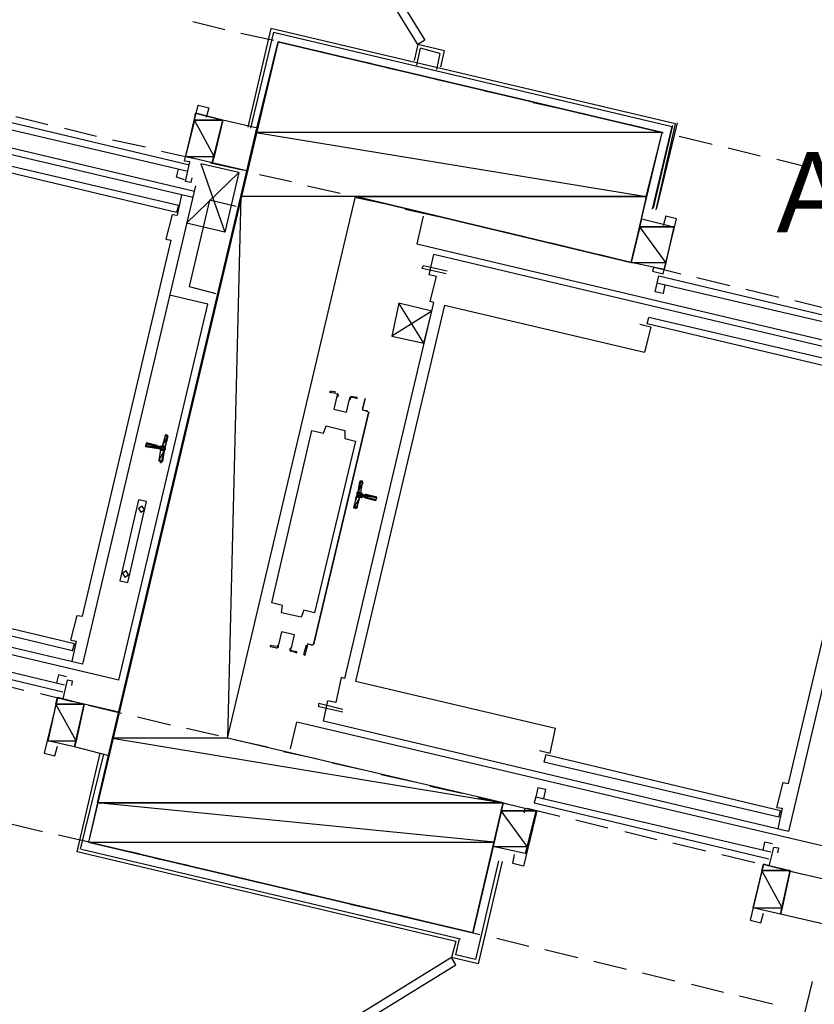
# Model space of a CAD drawing. Header units: feet. Extents: x -79 to 198, y -22 to 181.
# Tile 170 of 256: x 68 to 80, y 109 to 123. Entities that reach past the tile are written whole.
import ezdxf
from ezdxf.enums import TextEntityAlignment as Align

# ---------------------------------------------------------------- set-up
doc = ezdxf.new("R2010")
doc.units = ezdxf.units.FT
for name, color, linetype in [('A-LINEA', 7, 'CONTINUOUS'), ('A-LINEA-FINA', 9, 'CONTINUOUS'), ('A-MURO-CONCRETO', 8, 'CONTINUOUS'), ('A-NOMBRE-ESPACIO', 2, 'CONTINUOUS')]:
    doc.layers.add(name, color=color, linetype=linetype)

msp = doc.modelspace()

# ---------------------------------------------------------------- linework, layer by layer
at = {"layer": 'A-LINEA'}
for p, q in [((71.0533, 123.3378), (71.5333, 123.2178)), ((71.7733, 123.1644), (72.2667, 123.0578)), ((72.2267, 123.2311), (71.88, 121.7511)), ((72.2667, 123.1778), (71.92, 121.7378)), ((78.2933, 121.8044), (72.2267, 123.2311)), ((72.2667, 123.1778), (78.24, 121.7644)), ((72.5067, 122.9911), (73, 122.8844)), ((74.4267, 122.9911), (74.3733, 122.7511)), ((74.4133, 122.6844), (74.4667, 122.9378)), ((74.8267, 122.8978), (74.4267, 122.9911)), ((74.76, 122.8578), (74.4667, 122.9378)), ((74.7733, 122.6578), (74.8267, 122.8978)), ((73.24, 122.8178), (73.72, 122.7111)), ((74.76, 122.8578), (74.7067, 122.6178)), ((73.9733, 122.6444), (74.4533, 122.5378)), ((63.8267, 122.5111), (71.08, 120.7911)), ((74.6933, 122.4711), (75.1867, 122.3644)), ((71.0533, 120.6978), (64.08, 122.3378)), ((75.4267, 122.2978), (75.92, 122.1911)), ((76.16, 122.1244), (76.64, 122.0178)), ((67.4533, 122.0311), (70.9867, 121.1911)), ((67.4267, 121.9244), (70.96, 121.0978)), ((68.4, 121.9111), (68.88, 121.7911)), ((71.0933, 121.9644), (70.9467, 121.3111)), ((71.5067, 121.8578), (71.0933, 121.9644)), ((71.3467, 121.2178), (71.5067, 121.8578)), ((72.0267, 121.7378), (71.5067, 121.8578)), ((76.8933, 121.9644), (77.3733, 121.8444)), ((69.1333, 121.7378), (69.6133, 121.6178)), ((77.6133, 121.7911), (78.1067, 121.6711)), ((77.9467, 120.5244), (78.24, 121.7644)), ((77.9467, 120.5244), (78.24, 121.7644)), ((77.96, 120.5378), (78.2533, 121.7778)), ((77.96, 120.5511), (78.2533, 121.7778)), ((77.96, 120.5511), (78.2533, 121.7778)), ((78, 120.5111), (78.2933, 121.8044)), ((78, 120.5111), (78.2933, 121.8044)), ((78.0133, 120.5378), (78.32, 121.8178)), ((78.0133, 120.5378), (78.32, 121.8178)), ((78.0133, 120.5378), (78.32, 121.8178)), ((69.8533, 121.5644), (70.3467, 121.4578)), ((78.3467, 121.6178), (78.84, 121.4978)), ((70.84, 120.5778), (67.3067, 121.4044)), ((70.5867, 121.3911), (71.08, 121.2844)), ((79.08, 121.4444), (79.56, 121.3244)), ((70.8133, 120.4711), (67.28, 121.3111)), ((71.3467, 121.2178), (70.9467, 121.3111)), ((79.8133, 121.2711), (80.2933, 121.1511)), ((71.32, 121.2178), (71.8, 121.1111)), ((71.8667, 121.0978), (71.3467, 121.2178)), ((71.7467, 121.0711), (71.5333, 120.1778)), ((72.0533, 121.0444), (72.5333, 120.9378)), ((71.0933, 120.8711), (69.4, 113.6978)), ((72.7733, 120.8711), (73.2667, 120.7644)), ((70.8267, 120.4311), (70.8933, 120.7378)), ((73.5067, 120.6978), (74, 120.5911)), ((70.84, 120.5778), (70.8133, 120.4711)), ((74.24, 120.5244), (74.72, 120.4178)), ((70.7467, 120.4444), (70.6533, 120.0711)), ((70.7467, 120.4444), (70.8267, 120.4311)), ((74.5067, 120.4178), (74.4133, 120.0044)), ((74.9733, 120.3644), (75.4533, 120.2444)), ((71.5333, 120.1778), (70.96, 120.3111)), ((78.2667, 120.2578), (78.12, 119.6178)), ((69.4, 114.4178), (70.7333, 120.0578)), ((70.6533, 120.0711), (70.7333, 120.0578)), ((75.6933, 120.1911), (76.1867, 120.0711)), ((74.4133, 120.0044), (81.6667, 118.2844)), ((76.4267, 120.0178), (76.92, 119.8978)), ((81.64, 118.1911), (74.6667, 119.8444)), ((77.16, 119.8444), (77.64, 119.7244)), ((74.4933, 119.6311), (74.5067, 119.6711)), ((74.8533, 119.5511), (74.4933, 119.6311)), ((74.8667, 119.5911), (74.5067, 119.6711)), ((77.8933, 119.6711), (78.3733, 119.5511)), ((74.6133, 119.1378), (74.7067, 119.5111)), ((78.04, 119.5244), (81.5733, 118.6844)), ((78.6133, 119.4978), (79.1067, 119.3778)), ((78.0133, 119.4178), (81.5467, 118.5911)), ((78.1333, 119.3911), (78.1067, 119.2578)), ((79.3467, 119.3244), (79.84, 119.2044)), ((71.28, 119.0978), (70.7067, 119.2311)), ((69.9467, 113.4578), (71.28, 119.0978)), ((73.3333, 113.4844), (74.6667, 119.1244)), ((74.8267, 119.0844), (73.4933, 113.4444)), ((74.6667, 119.1244), (74.6133, 119.1378)), ((74.8267, 119.0844), (77.8267, 118.3778)), ((80.08, 119.1511), (80.56, 119.0311)), ((74.64, 118.9911), (74.04, 118.6178)), ((77.8667, 118.8044), (77.8933, 118.8978)), ((81.4267, 118.0711), (77.8933, 118.8978)), ((77.92, 118.7511), (77.76, 118.7911)), ((77.92, 118.7511), (77.8267, 118.3778)), ((81.4, 117.9644), (77.8667, 118.8044)), ((81.68, 118.3778), (79.9867, 111.1911)), ((79.9867, 111.9111), (81.32, 117.5511)), ((72.8667, 113.9911), (73.6933, 117.4844)), ((73.6933, 117.4844), (72.8667, 113.9911)), ((73.68, 117.4844), (73.6, 117.5111)), ((73.6, 117.5111), (73.68, 117.4978)), ((73.68, 117.4844), (73.68, 117.4844)), ((70.64, 117.1244), (70.6, 116.9778)), ((70.6779, 117.1239), (70.6542, 117.1104)), ((70.52, 116.9778), (70.52, 116.9778)), ((70.5333, 116.9778), (70.5333, 116.9778)), ((70.5733, 116.9644), (70.5333, 116.9644)), ((70.5733, 116.9111), (70.5467, 116.7511)), ((70.5603, 116.7477), (70.5754, 116.725)), ((73.5733, 116.2711), (73.6, 116.4178)), ((73.6131, 116.4079), (73.5979, 116.4306)), ((73.5867, 116.2178), (73.6267, 116.2044)), ((73.64, 116.2311), (73.6, 116.2444)), ((73.52, 116.0578), (73.56, 116.2044)), ((73.6267, 116.1911), (73.6267, 116.1911)), ((73.64, 116.1911), (73.64, 116.1911)), ((73.4954, 116.0316), (73.5191, 116.0452)), ((69.9467, 113.4578), (62.0267, 115.3378)), ((69.4, 113.6978), (62.4267, 115.3511)), ((69.2533, 113.8978), (65.7333, 114.7378)), ((69.28, 114.0044), (65.76, 114.8444)), ((65.6133, 114.2178), (69.1333, 113.3911)), ((65.5867, 114.1244), (69.1067, 113.2844)), ((69.2267, 114.0578), (69.3067, 114.0444)), ((69.3067, 114.0444), (69.24, 113.7378)), ((69.2533, 113.8978), (69.28, 114.0044)), ((72.8533, 113.9778), (72.7733, 114.0044)), ((72.7733, 114.0044), (72.8533, 113.9911)), ((72.8533, 113.9911), (72.8533, 113.9911)), ((68.04, 113.4311), (68.52, 113.3111)), ((73.4933, 113.4444), (76.4933, 112.7378)), ((68.7733, 113.2578), (69.2533, 113.1378)), ((69.0267, 113.2044), (68.88, 112.5511)), ((69.4267, 113.0978), (69.0267, 113.1911)), ((73.0133, 112.8444), (73.08, 113.1511)), ((69.28, 112.4578), (69.4267, 113.0978)), ((69.9467, 112.9778), (69.4267, 113.0978)), ((69.4933, 113.0844), (69.9867, 112.9644)), ((73.3067, 113.0178), (72.9467, 113.1111)), ((70.2267, 112.9111), (70.72, 112.7911)), ((72.52, 112.4311), (72.6133, 112.8311)), ((80.5333, 110.9644), (72.6133, 112.8311)), ((79.9867, 111.1911), (73.0133, 112.8444)), ((70.96, 112.7378), (71.44, 112.6311)), ((69.28, 112.4578), (68.88, 112.5511)), ((71.6933, 112.5644), (72.1733, 112.4578)), ((69.8, 112.3244), (69.28, 112.4578)), ((72.4133, 112.3911), (72.9067, 112.2844)), ((69.32, 110.8844), (69.6667, 112.3644)), ((69.3733, 110.9244), (69.72, 112.3511)), ((76.3467, 112.3378), (76.32, 112.2311)), ((79.84, 111.4044), (76.32, 112.2311)), ((79.8667, 111.4978), (76.3467, 112.3378)), ((73.1467, 112.2178), (73.64, 112.1111)), ((73.88, 112.0444), (74.36, 111.9378)), ((74.6133, 111.8711), (75.0933, 111.7644)), ((76.32, 111.6844), (76.3467, 111.8178)), ((75.3333, 111.6978), (75.8267, 111.5911)), ((76.2, 111.7111), (79.72, 110.8844)), ((76.2, 111.4978), (76.04, 110.8578)), ((76.0667, 111.5378), (76.56, 111.4178)), ((76.1733, 111.6178), (79.6933, 110.7778)), ((79.8133, 111.5511), (79.8933, 111.5378)), ((79.8933, 111.5378), (79.8267, 111.2311)), ((79.84, 111.4044), (79.8667, 111.4978)), ((76.8, 111.3644), (77.28, 111.2444)), ((68.3067, 111.3111), (68.8, 111.1911)), ((69.04, 111.1378), (69.52, 111.0311)), ((77.5333, 111.1911), (78.0133, 111.0711)), ((69.3867, 110.9244), (75.0667, 109.5778)), ((69.7733, 110.9644), (70.2533, 110.8578)), ((78.2533, 111.0178), (78.7467, 110.8978)), ((75, 109.5378), (69.32, 110.8844)), ((70.4933, 110.7911), (70.9867, 110.6844)), ((75.64, 110.7511), (75.2933, 109.2711)), ((78.9867, 110.8444), (79.48, 110.7244)), ((71.2267, 110.6178), (71.72, 110.5111)), ((75.6933, 110.7378), (75.3333, 109.2044)), ((79.6133, 110.6978), (79.4533, 110.0444)), ((80.0133, 110.5911), (79.6133, 110.6978)), ((79.72, 110.6711), (80.2, 110.5511)), ((79.8667, 109.9511), (80.0133, 110.6044)), ((81.3733, 110.2711), (80.0133, 110.5911)), ((71.96, 110.4444), (72.44, 110.3378)), ((72.6933, 110.2711), (73.1733, 110.1644)), ((73.4133, 110.0978), (73.9067, 109.9911)), ((79.8667, 109.9511), (79.4533, 110.0444)), ((74.1467, 109.9378), (74.64, 109.8178)), ((81.2267, 109.6311), (79.8667, 109.9511)), ((74.88, 109.7644), (75.36, 109.6444)), ((75.6133, 109.5911), (76.0933, 109.4711)), ((75, 109.5378), (74.9333, 109.2978)), ((75.3333, 109.2044), (74.9333, 109.2978)), ((76.3333, 109.4178), (76.8267, 109.2978)), ((77.0667, 109.2444), (77.56, 109.1244)), ((77.8, 109.0711), (78.28, 108.9511)), ((78.5333, 108.8978), (79.0133, 108.7778)), ((80.0533, 107.7244), (80.3467, 108.9378)), ((79.2533, 108.7244), (79.7467, 108.6044))]:
    msp.add_line(p, q, dxfattribs=at)
for points in [[(74.4267, 122.9911), (72.8533, 125.5511), (72.96, 125.6178), (74.5333, 123.0578), (74.4267, 122.9911)], [(77.6267, 119.7244), (78.0933, 121.6711), (72.3333, 123.0311), (69.4933, 111.0311), (75.2533, 109.6711), (75.7067, 111.6178), (71.5733, 112.5911), (73.4933, 120.7111), (77.6267, 119.7244)], [(71.04, 120.9911), (71.0267, 120.9244), (70.9467, 120.9378), (71.0133, 121.2311), (70.9333, 121.2444), (71.1333, 122.0844), (71.2933, 122.0444), (71.2533, 121.8978)], [(70.9333, 120.9644), (70.8133, 121.0044), (70.84, 121.1244)], [(70.96, 120.3111), (71.7467, 121.0711), (71.1733, 121.2044), (71.5333, 120.1778)], [(71.7067, 120.5644), (71.3067, 120.6578), (71, 119.3644), (71.4, 119.2578)], [(78.12, 119.6178), (77.6267, 119.7244), (77.7867, 120.3778), (78.2667, 120.2578)], [(77.96, 119.6444), (77.9467, 119.5911), (78.1067, 119.5511), (78.3067, 120.3778), (78.1467, 120.4178), (78.1067, 120.2711)], [(74.7067, 119.5111), (74.6, 119.5378), (74.6667, 119.8444)], [(78.1067, 119.2578), (77.9867, 119.2844), (78.04, 119.5244)], [(74.52, 118.5111), (74.1467, 119.1111), (74.04, 118.6178), (74.52, 118.5111), (74.64, 118.9911), (74.1467, 119.1111)], [(73.2, 117.7778), (73.12, 117.7911), (73.1067, 117.7778), (73.2, 117.7644)], [(73.2131, 117.7169), (73.1676, 117.5242), (73.3602, 117.4786), (73.4058, 117.6713)], [(73.2131, 117.7169), (73.1676, 117.5242), (73.3602, 117.4786), (73.4058, 117.6713)], [(73.2173, 117.7142), (73.2264, 117.7343), (73.2115, 117.7505)], [(73.2243, 117.7028), (73.2396, 117.7364), (73.2147, 117.7635)], [(73.4407, 117.7103), (73.4063, 117.6972), (73.4049, 117.6604)], [(73.4377, 117.6973), (73.4171, 117.6895), (73.4162, 117.6674)], [(73.4267, 117.7111), (73.52, 117.6844), (73.52, 117.6978), (73.4267, 117.7111)], [(73.6, 117.5244), (73.64, 117.6844), (73.6, 117.5244), (73.6, 117.5244)], [(72.24, 114.6178), (72.84, 117.2044), (73.0133, 117.1644), (73.0533, 117.2711), (73.3333, 117.2044), (73.3333, 117.0844), (73.4933, 117.0444), (72.88, 114.4711), (72.72, 114.5111), (72.68, 114.4044), (72.3867, 114.4711), (72.4, 114.5778), (72.24, 114.6178)], [(70.5733, 116.7244), (70.5867, 116.7244), (70.68, 117.1244), (70.6667, 117.1378)], [(70.52, 116.9778), (70.36, 117.0178), (70.3467, 116.9644), (70.5067, 116.9378)], [(70.5754, 116.9516), (70.5905, 116.9541), (70.5995, 116.9665)], [(70.56, 116.9244), (70.52, 116.9378), (70.52, 116.9378)], [(70.5861, 116.8998), (70.5837, 116.915), (70.5713, 116.9239)], [(73.5867, 116.4444), (73.5733, 116.4444), (73.4667, 116.0444), (73.4933, 116.0444)], [(73.5872, 116.2691), (73.5896, 116.2539), (73.6021, 116.245)], [(73.64, 116.1911), (73.8, 116.1511), (73.8133, 116.2044), (73.6533, 116.2444), (73.64, 116.2444), (73.64, 116.2444)], [(69.96, 114.9511), (70.08, 114.9244), (70.36, 116.1378), (70.24, 116.1644), (69.96, 114.9511)], [(70.2759, 115.979), (70.3321, 116.0137), (70.2974, 116.0699), (70.2413, 116.0352), (70.2759, 115.979)], [(73.5979, 116.2039), (73.5828, 116.2015), (73.5739, 116.189)], [(70.0359, 115.0057), (70.0921, 115.0404), (70.0574, 115.0965), (70.0013, 115.0619), (70.0359, 115.0057)], [(69.2267, 114.0578), (69.32, 114.4311), (69.4, 114.4178)], [(72.5336, 113.9454), (72.5791, 114.138), (72.3865, 114.1836), (72.3408, 113.991)], [(72.5336, 113.9454), (72.5791, 114.138), (72.3865, 114.1836), (72.3408, 113.991)], [(72.3067, 113.9644), (72.2133, 113.9778), (72.2133, 113.9644), (72.2933, 113.9511)], [(72.306, 113.9386), (72.3404, 113.9517), (72.3418, 113.9885)], [(72.3089, 113.9516), (72.3296, 113.9594), (72.3304, 113.9815)], [(72.5223, 113.9461), (72.5071, 113.9125), (72.532, 113.8854)], [(72.5294, 113.9347), (72.5203, 113.9146), (72.5352, 113.8984)], [(72.5333, 113.8978), (72.6133, 113.8711), (72.6133, 113.8844), (72.5333, 113.8978)], [(72.7733, 113.9911), (72.7733, 113.9911), (72.7333, 113.8311), (72.72, 113.8444), (72.76, 113.9911)], [(69.24, 113.3778), (69.2533, 113.4444), (69.1733, 113.4578), (69.1067, 113.1778), (69.0267, 113.1911), (68.8267, 112.3644), (68.9867, 112.3244), (69.0267, 112.4711)], [(69.16, 113.5111), (69.04, 113.5378), (69.0133, 113.4178)], [(73.3333, 113.4844), (73.28, 113.4978), (73.2, 113.1244), (73.08, 113.1511)], [(73.3067, 112.9778), (72.9467, 113.0578), (72.9467, 113.1111)], [(76.2533, 112.4044), (76.4133, 112.3644), (76.4933, 112.7378)], [(76.3467, 111.8178), (76.2267, 111.8444), (76.2, 111.7111), (76.1733, 111.6178)], [(79.8133, 111.5511), (79.9067, 111.9244), (79.9867, 111.9111)], [(76.04, 110.8578), (75.56, 110.9644), (75.7067, 111.6178), (76.2, 111.4978)], [(76.0267, 111.4711), (76.04, 111.5378), (76.2133, 111.4978), (76.0133, 110.6711), (75.8533, 110.7111), (75.88, 110.8444)], [(79.8267, 110.8711), (79.84, 110.9378), (79.76, 110.9511), (79.6933, 110.6711), (79.6133, 110.6978), (79.4133, 109.8578), (79.5733, 109.8178), (79.6133, 109.9644)], [(79.7467, 111.0044), (79.6267, 111.0311), (79.6, 110.9111)], [(75.2933, 109.2711), (75, 109.3378), (75.0533, 109.5778)], [(74.9333, 109.2978), (72.3867, 107.7244), (72.4533, 107.6178), (75, 109.1911), (74.9333, 109.2978)]]:
    msp.add_lwpolyline(points, dxfattribs=at)
at = {"layer": 'A-LINEA-FINA'}
for p, q in [((70.68, 117.1111), (70.64, 117.1244)), ((70.68, 117.1244), (70.64, 117.1244)), ((70.68, 117.1244), (70.6533, 117.1378)), ((70.5067, 116.9378), (70.3467, 116.9778)), ((70.52, 116.9378), (70.3467, 116.9778)), ((70.5067, 116.9378), (70.3467, 116.9644)), ((70.52, 116.9778), (70.36, 117.0178)), ((70.52, 116.9778), (70.36, 117.0178)), ((70.52, 116.9778), (70.36, 117.0044)), ((70.64, 116.9644), (70.6, 116.9778)), ((70.6267, 116.8978), (70.5733, 116.9111)), ((70.6267, 116.8978), (70.5733, 116.9111)), ((70.5867, 116.7244), (70.56, 116.7378)), ((70.5867, 116.7244), (70.56, 116.7378)), ((70.5867, 116.7378), (70.56, 116.7378)), ((70.5867, 116.7244), (70.5733, 116.7244)), ((73.56, 116.4444), (73.6, 116.4444)), ((73.56, 116.4444), (73.6, 116.4311)), ((73.56, 116.4311), (73.6, 116.4311)), ((73.56, 116.4311), (73.6, 116.4178)), ((73.5733, 116.4444), (73.5867, 116.4444)), ((73.5067, 116.2178), (73.56, 116.2044)), ((73.52, 116.2711), (73.5733, 116.2578)), ((73.52, 116.2711), (73.5733, 116.2578)), ((73.52, 116.2578), (73.5867, 116.2444)), ((73.52, 116.2311), (73.5867, 116.2178)), ((73.5333, 116.2844), (73.5733, 116.2711)), ((73.64, 116.2444), (73.8133, 116.2044)), ((73.64, 116.2311), (73.8133, 116.2044)), ((73.64, 116.2311), (73.8133, 116.1911)), ((73.64, 116.2044), (73.8, 116.1644)), ((73.64, 116.1911), (73.8, 116.1644)), ((73.4667, 116.0444), (73.5067, 116.0444)), ((73.4667, 116.0444), (73.4933, 116.0444)), ((73.48, 116.0578), (73.52, 116.0444)), ((73.48, 116.0578), (73.5067, 116.0444))]:
    msp.add_line(p, q, dxfattribs=at)
for points in [[(70.6, 116.9778), (70.68, 117.1111), (70.64, 117.1244), (70.6, 116.9778)], [(70.64, 116.9644), (70.6, 116.9778), (70.68, 117.1111), (70.64, 116.9644)], [(70.64, 117.1244), (70.68, 117.1244), (70.64, 117.1378), (70.64, 117.1244)], [(70.68, 117.1244), (70.64, 117.1378), (70.6533, 117.1378), (70.68, 117.1244), (70.68, 117.1244)], [(70.64, 117.1378), (70.68, 117.1244), (70.68, 117.1244), (70.64, 117.1378)], [(70.64, 117.1244), (70.68, 117.1111), (70.68, 117.1111), (70.64, 117.1244), (70.64, 117.1244)], [(70.68, 117.1244), (70.68, 117.1244), (70.64, 117.1244), (70.68, 117.1244)], [(70.68, 117.1244), (70.64, 117.1244), (70.68, 117.1111), (70.68, 117.1244), (70.68, 117.1244)], [(70.68, 117.1244), (70.68, 117.1244), (70.6533, 117.1378), (70.68, 117.1244)], [(70.6533, 117.1378), (70.68, 117.1244), (70.68, 117.1244), (70.6533, 117.1378)], [(70.68, 117.1244), (70.68, 117.1244), (70.6533, 117.1378), (70.68, 117.1244)], [(70.68, 117.1244), (70.6533, 117.1378), (70.6667, 117.1378), (70.68, 117.1244), (70.68, 117.1244)], [(70.6533, 117.1378), (70.68, 117.1244), (70.68, 117.1244), (70.6533, 117.1378)], [(70.68, 117.1244), (70.68, 117.1244), (70.6667, 117.1378), (70.68, 117.1244)], [(70.68, 117.1244), (70.6667, 117.1378), (70.68, 117.1244), (70.68, 117.1244), (70.68, 117.1244)], [(70.3467, 116.9778), (70.64, 116.9378), (70.36, 117.0044), (70.3467, 116.9778), (70.3467, 116.9778)], [(70.3467, 116.9644), (70.5067, 116.9378), (70.3467, 116.9778), (70.3467, 116.9644), (70.3467, 116.9644)], [(70.3467, 116.9778), (70.5067, 116.9378), (70.5067, 116.9378), (70.3467, 116.9778)], [(70.5067, 116.9378), (70.5067, 116.9378), (70.3467, 116.9778), (70.5067, 116.9378)], [(70.3467, 116.9778), (70.5067, 116.9378), (70.5067, 116.9378), (70.3467, 116.9778), (70.3467, 116.9778)], [(70.3467, 116.9778), (70.5067, 116.9378), (70.5067, 116.9378), (70.3467, 116.9778)], [(70.5067, 116.9378), (70.5067, 116.9378), (70.3467, 116.9778), (70.5067, 116.9378), (70.5067, 116.9378)], [(70.3467, 116.9778), (70.52, 116.9378), (70.52, 116.9378), (70.3467, 116.9778)], [(70.52, 116.9378), (70.52, 116.9378), (70.3467, 116.9778), (70.52, 116.9378)], [(70.52, 116.9378), (70.3467, 116.9778), (70.5067, 116.9378), (70.52, 116.9378), (70.52, 116.9378)], [(70.3467, 116.9778), (70.52, 116.9378), (70.52, 116.9378), (70.3467, 116.9778)], [(70.52, 116.9378), (70.52, 116.9378), (70.3467, 116.9778), (70.52, 116.9378), (70.52, 116.9378)], [(70.3467, 116.9778), (70.52, 116.9378), (70.52, 116.9378), (70.3467, 116.9778)], [(70.52, 116.9378), (70.52, 116.9378), (70.3467, 116.9778), (70.52, 116.9378), (70.52, 116.9378)], [(70.3467, 116.9778), (70.52, 116.9378), (70.52, 116.9378), (70.3467, 116.9778)], [(70.52, 116.9378), (70.52, 116.9378), (70.3467, 116.9778), (70.52, 116.9378), (70.52, 116.9378)], [(70.64, 116.9111), (70.3467, 116.9778), (70.64, 116.9378), (70.64, 116.9111)], [(70.36, 117.0044), (70.52, 116.9778), (70.36, 117.0178), (70.36, 117.0044)], [(70.36, 117.0178), (70.52, 116.9778), (70.52, 116.9778), (70.36, 117.0178), (70.36, 117.0178)], [(70.36, 117.0178), (70.52, 116.9778), (70.52, 116.9778), (70.36, 117.0178)], [(70.52, 116.9778), (70.52, 116.9778), (70.36, 117.0178), (70.52, 116.9778), (70.52, 116.9778)], [(70.36, 117.0178), (70.52, 116.9778), (70.52, 116.9778), (70.36, 117.0178)], [(70.52, 116.9778), (70.52, 116.9778), (70.36, 117.0178), (70.52, 116.9778)], [(70.36, 117.0178), (70.52, 116.9778), (70.52, 116.9778), (70.36, 117.0178), (70.36, 117.0178)], [(70.36, 117.0178), (70.52, 116.9778), (70.52, 116.9778), (70.36, 117.0178)], [(70.52, 116.9778), (70.52, 116.9778), (70.36, 117.0178), (70.52, 116.9778), (70.52, 116.9778)], [(70.36, 117.0178), (70.52, 116.9778), (70.52, 116.9778), (70.36, 117.0178)], [(70.52, 116.9778), (70.52, 116.9778), (70.36, 117.0178), (70.52, 116.9778), (70.52, 116.9778)], [(70.52, 116.9644), (70.52, 116.9644), (70.36, 117.0044), (70.52, 116.9644)], [(70.52, 116.9644), (70.36, 117.0044), (70.5333, 116.9644), (70.52, 116.9644), (70.52, 116.9644)], [(70.52, 116.9778), (70.52, 116.9778), (70.36, 117.0044), (70.52, 116.9778)], [(70.52, 116.9778), (70.36, 117.0044), (70.52, 116.9644), (70.52, 116.9778), (70.52, 116.9778)], [(70.5733, 116.9644), (70.64, 116.9378), (70.64, 116.9378), (70.5733, 116.9644)], [(70.64, 116.9378), (70.64, 116.9378), (70.5733, 116.9644), (70.64, 116.9378), (70.64, 116.9378)], [(70.5733, 116.9644), (70.64, 116.9378), (70.64, 116.9378), (70.5733, 116.9644)], [(70.64, 116.9378), (70.64, 116.9378), (70.5733, 116.9644), (70.64, 116.9378), (70.64, 116.9378)], [(70.64, 116.9378), (70.5733, 116.9644), (70.64, 116.9511), (70.64, 116.9378)], [(70.5733, 116.9644), (70.64, 116.9511), (70.5867, 116.9644), (70.5733, 116.9644), (70.5733, 116.9644)], [(70.5867, 116.9644), (70.64, 116.9644), (70.6, 116.9778), (70.5867, 116.9644)], [(70.5867, 116.9644), (70.64, 116.9511), (70.64, 116.9511), (70.5867, 116.9644)], [(70.64, 116.9511), (70.64, 116.9511), (70.5867, 116.9644), (70.64, 116.9511), (70.64, 116.9511)], [(70.5867, 116.9644), (70.64, 116.9511), (70.64, 116.9511), (70.5867, 116.9644)], [(70.64, 116.9511), (70.64, 116.9511), (70.5867, 116.9644), (70.64, 116.9511), (70.64, 116.9511)], [(70.5867, 116.9644), (70.64, 116.9511), (70.64, 116.9511), (70.5867, 116.9644)], [(70.64, 116.9511), (70.64, 116.9511), (70.5867, 116.9644), (70.64, 116.9511), (70.64, 116.9511)], [(70.5867, 116.9644), (70.64, 116.9511), (70.64, 116.9511), (70.5867, 116.9644)], [(70.64, 116.9511), (70.64, 116.9511), (70.5867, 116.9644), (70.64, 116.9511), (70.64, 116.9511)], [(70.64, 116.9511), (70.5867, 116.9644), (70.64, 116.9644), (70.64, 116.9511)], [(70.6, 116.9778), (70.64, 116.9644), (70.64, 116.9644), (70.6, 116.9778), (70.6, 116.9778)], [(70.5467, 116.7511), (70.6267, 116.8978), (70.5733, 116.9111), (70.5467, 116.7511)], [(70.6, 116.7378), (70.5467, 116.7511), (70.6267, 116.8978), (70.6, 116.7378)], [(70.5733, 116.9244), (70.64, 116.9111), (70.56, 116.9244), (70.5733, 116.9244), (70.5733, 116.9244)], [(70.56, 116.9244), (70.64, 116.9111), (70.64, 116.9111), (70.56, 116.9244)], [(70.64, 116.9111), (70.64, 116.9111), (70.56, 116.9244), (70.64, 116.9111), (70.64, 116.9111)], [(70.5733, 116.9111), (70.6267, 116.9111), (70.5733, 116.9244), (70.5733, 116.9111), (70.5733, 116.9111)], [(70.5733, 116.9244), (70.6267, 116.9111), (70.6267, 116.9111), (70.5733, 116.9244)], [(70.6267, 116.9111), (70.6267, 116.9111), (70.5733, 116.9244), (70.6267, 116.9111), (70.6267, 116.9111)], [(70.5733, 116.9244), (70.6267, 116.9111), (70.6267, 116.9111), (70.5733, 116.9244)], [(70.6267, 116.9111), (70.6267, 116.9111), (70.5733, 116.9244), (70.6267, 116.9111), (70.6267, 116.9111)], [(70.5733, 116.9244), (70.6267, 116.9111), (70.6267, 116.9111), (70.5733, 116.9244)], [(70.6267, 116.9111), (70.6267, 116.9111), (70.5733, 116.9244), (70.6267, 116.9111), (70.6267, 116.9111)], [(70.6267, 116.9111), (70.5733, 116.9244), (70.64, 116.9111), (70.6267, 116.9111)], [(70.5733, 116.9111), (70.6267, 116.8978), (70.6267, 116.8978), (70.5733, 116.9111)], [(70.6267, 116.8978), (70.6267, 116.8978), (70.5733, 116.9111), (70.6267, 116.8978)], [(70.5733, 116.9111), (70.6267, 116.8978), (70.6267, 116.8978), (70.5733, 116.9111)], [(70.6267, 116.8978), (70.6267, 116.8978), (70.5733, 116.9111), (70.6267, 116.8978), (70.6267, 116.8978)], [(70.6267, 116.8978), (70.5733, 116.9111), (70.6267, 116.9111), (70.6267, 116.8978)], [(70.5867, 116.7378), (70.56, 116.7511), (70.5467, 116.7511), (70.5867, 116.7378), (70.5867, 116.7378)], [(70.6, 116.7378), (70.6, 116.7378), (70.5467, 116.7511), (70.6, 116.7378)], [(70.6, 116.7378), (70.5467, 116.7511), (70.5867, 116.7378), (70.6, 116.7378), (70.6, 116.7378)], [(70.56, 116.7378), (70.5867, 116.7378), (70.56, 116.7511), (70.56, 116.7378)], [(70.56, 116.7511), (70.5867, 116.7378), (70.5867, 116.7378), (70.56, 116.7511), (70.56, 116.7511)], [(70.5733, 116.7244), (70.5867, 116.7244), (70.56, 116.7378), (70.5733, 116.7244)], [(70.56, 116.7378), (70.5867, 116.7244), (70.5867, 116.7244), (70.56, 116.7378)], [(70.5867, 116.7244), (70.5867, 116.7244), (70.56, 116.7378), (70.5867, 116.7244)], [(70.56, 116.7378), (70.5867, 116.7244), (70.5867, 116.7244), (70.56, 116.7378)], [(70.5867, 116.7244), (70.5867, 116.7244), (70.56, 116.7378), (70.5867, 116.7244), (70.5867, 116.7244)], [(70.5867, 116.7378), (70.5867, 116.7378), (70.56, 116.7378), (70.5867, 116.7378)], [(70.5867, 116.7378), (70.56, 116.7378), (70.5867, 116.7244), (70.5867, 116.7378), (70.5867, 116.7378)], [(73.56, 116.4311), (73.6, 116.4178), (73.5333, 116.2844), (73.56, 116.4311)], [(73.6, 116.4178), (73.5333, 116.2844), (73.5733, 116.2711), (73.6, 116.4178)], [(73.56, 116.4444), (73.56, 116.4444), (73.6, 116.4444), (73.56, 116.4444)], [(73.56, 116.4444), (73.6, 116.4444), (73.5733, 116.4444), (73.56, 116.4444), (73.56, 116.4444)], [(73.6, 116.4444), (73.56, 116.4444), (73.6, 116.4311), (73.6, 116.4444)], [(73.6, 116.4311), (73.56, 116.4444), (73.56, 116.4444), (73.6, 116.4311), (73.6, 116.4311)], [(73.56, 116.4311), (73.6, 116.4311), (73.56, 116.4444), (73.56, 116.4311), (73.56, 116.4311)], [(73.56, 116.4311), (73.56, 116.4311), (73.6, 116.4311), (73.56, 116.4311)], [(73.6, 116.4311), (73.56, 116.4311), (73.6, 116.4178), (73.6, 116.4311)], [(73.6, 116.4178), (73.56, 116.4311), (73.56, 116.4311), (73.6, 116.4178), (73.6, 116.4178)], [(73.5867, 116.4444), (73.5733, 116.4444), (73.5733, 116.4444), (73.5867, 116.4444)], [(73.5733, 116.4444), (73.5733, 116.4444), (73.5867, 116.4444), (73.5733, 116.4444)], [(73.5733, 116.4444), (73.5867, 116.4444), (73.6, 116.4444), (73.5733, 116.4444), (73.5733, 116.4444)], [(73.52, 116.2178), (73.5733, 116.2044), (73.5067, 116.2178), (73.52, 116.2178)], [(73.5733, 116.2044), (73.5067, 116.2178), (73.56, 116.2044), (73.5733, 116.2044)], [(73.56, 116.2044), (73.5067, 116.2178), (73.5067, 116.2178), (73.56, 116.2044), (73.56, 116.2044)], [(73.5067, 116.2044), (73.56, 116.2044), (73.5067, 116.2178), (73.5067, 116.2044), (73.5067, 116.2044)], [(73.5333, 116.2844), (73.5733, 116.2711), (73.52, 116.2711), (73.5333, 116.2844)], [(73.5733, 116.2711), (73.52, 116.2711), (73.5733, 116.2578), (73.5733, 116.2711)], [(73.5733, 116.2578), (73.52, 116.2711), (73.52, 116.2711), (73.5733, 116.2578), (73.5733, 116.2578)], [(73.5733, 116.2578), (73.52, 116.2711), (73.5867, 116.2578), (73.5733, 116.2578), (73.5733, 116.2578)], [(73.5867, 116.2578), (73.52, 116.2711), (73.52, 116.2711), (73.5867, 116.2578)], [(73.52, 116.2711), (73.52, 116.2711), (73.5867, 116.2578), (73.52, 116.2711), (73.52, 116.2711)], [(73.52, 116.2711), (73.5867, 116.2578), (73.52, 116.2578), (73.52, 116.2711)], [(73.5867, 116.2578), (73.52, 116.2578), (73.5867, 116.2444), (73.5867, 116.2578), (73.5867, 116.2578)], [(73.5867, 116.2444), (73.52, 116.2578), (73.52, 116.2578), (73.5867, 116.2444)], [(73.52, 116.2578), (73.52, 116.2578), (73.5867, 116.2444), (73.52, 116.2578), (73.52, 116.2578)], [(73.5867, 116.2444), (73.52, 116.2578), (73.52, 116.2578), (73.5867, 116.2444)], [(73.52, 116.2578), (73.52, 116.2578), (73.5867, 116.2444), (73.52, 116.2578), (73.52, 116.2578)], [(73.5867, 116.2444), (73.52, 116.2578), (73.6, 116.2444), (73.5867, 116.2444), (73.5867, 116.2444)], [(73.52, 116.2578), (73.8133, 116.1911), (73.52, 116.2311), (73.52, 116.2578)], [(73.8133, 116.1911), (73.52, 116.2311), (73.8, 116.1644), (73.8133, 116.1911), (73.8133, 116.1911)], [(73.5867, 116.2178), (73.52, 116.2311), (73.52, 116.2311), (73.5867, 116.2178)], [(73.52, 116.2311), (73.52, 116.2311), (73.5867, 116.2178), (73.52, 116.2311), (73.52, 116.2311)], [(73.5867, 116.2178), (73.52, 116.2311), (73.5733, 116.2178), (73.5867, 116.2178), (73.5867, 116.2178)], [(73.5733, 116.2178), (73.52, 116.2311), (73.52, 116.2311), (73.5733, 116.2178)], [(73.52, 116.2311), (73.52, 116.2311), (73.5733, 116.2178), (73.52, 116.2311), (73.52, 116.2311)], [(73.5733, 116.2178), (73.52, 116.2311), (73.52, 116.2311), (73.5733, 116.2178)], [(73.52, 116.2311), (73.52, 116.2311), (73.5733, 116.2178), (73.52, 116.2311), (73.52, 116.2311)], [(73.52, 116.2311), (73.5733, 116.2178), (73.52, 116.2178), (73.52, 116.2311)], [(73.5733, 116.2178), (73.52, 116.2178), (73.5733, 116.2044), (73.5733, 116.2178), (73.5733, 116.2178)], [(73.5733, 116.2044), (73.52, 116.2178), (73.52, 116.2178), (73.5733, 116.2044)], [(73.52, 116.2178), (73.52, 116.2178), (73.5733, 116.2044), (73.52, 116.2178), (73.52, 116.2178)], [(73.5733, 116.2711), (73.5333, 116.2844), (73.5333, 116.2844), (73.5733, 116.2711), (73.5733, 116.2711)], [(73.64, 116.2444), (73.64, 116.2444), (73.8133, 116.2044), (73.64, 116.2444)], [(73.64, 116.2444), (73.8133, 116.2044), (73.6533, 116.2444), (73.64, 116.2444), (73.64, 116.2444)], [(73.8133, 116.2044), (73.64, 116.2444), (73.64, 116.2444), (73.8133, 116.2044)], [(73.64, 116.2444), (73.64, 116.2444), (73.8133, 116.2044), (73.64, 116.2444)], [(73.8133, 116.2044), (73.64, 116.2444), (73.64, 116.2444), (73.8133, 116.2044), (73.8133, 116.2044)], [(73.64, 116.2311), (73.8133, 116.2044), (73.64, 116.2444), (73.64, 116.2311), (73.64, 116.2311)], [(73.64, 116.2311), (73.64, 116.2311), (73.8133, 116.2044), (73.64, 116.2311)], [(73.8133, 116.2044), (73.64, 116.2311), (73.8133, 116.1911), (73.8133, 116.2044)], [(73.8133, 116.1911), (73.64, 116.2311), (73.64, 116.2311), (73.8133, 116.1911), (73.8133, 116.1911)], [(73.8133, 116.1911), (73.64, 116.2311), (73.64, 116.2311), (73.8133, 116.1911)], [(73.64, 116.2311), (73.64, 116.2311), (73.8133, 116.1911), (73.64, 116.2311), (73.64, 116.2311)], [(73.8133, 116.1911), (73.64, 116.2311), (73.64, 116.2311), (73.8133, 116.1911)], [(73.64, 116.2311), (73.64, 116.2311), (73.8133, 116.1911), (73.64, 116.2311), (73.64, 116.2311)], [(73.8133, 116.1911), (73.64, 116.2311), (73.64, 116.2311), (73.8133, 116.1911)], [(73.64, 116.2311), (73.64, 116.2311), (73.8133, 116.1911), (73.64, 116.2311), (73.64, 116.2311)], [(73.5067, 116.2044), (73.56, 116.2044), (73.48, 116.0578), (73.5067, 116.2044)], [(73.56, 116.2044), (73.48, 116.0578), (73.52, 116.0578), (73.56, 116.2044)], [(73.5067, 116.2044), (73.5067, 116.2044), (73.56, 116.2044), (73.5067, 116.2044)], [(73.8, 116.1644), (73.6267, 116.2044), (73.6267, 116.2044), (73.8, 116.1644)], [(73.6267, 116.2044), (73.6267, 116.2044), (73.8, 116.1644), (73.6267, 116.2044), (73.6267, 116.2044)], [(73.8, 116.1644), (73.6267, 116.2044), (73.6267, 116.2044), (73.8, 116.1644)], [(73.6267, 116.2044), (73.6267, 116.2044), (73.8, 116.1644), (73.6267, 116.2044), (73.6267, 116.2044)], [(73.64, 116.2044), (73.8, 116.1644), (73.6267, 116.2044), (73.64, 116.2044), (73.64, 116.2044)], [(73.8, 116.1644), (73.64, 116.2044), (73.64, 116.2044), (73.8, 116.1644)], [(73.64, 116.2044), (73.64, 116.2044), (73.8, 116.1644), (73.64, 116.2044)], [(73.8, 116.1644), (73.64, 116.2044), (73.64, 116.2044), (73.8, 116.1644)], [(73.64, 116.2044), (73.64, 116.2044), (73.8, 116.1644), (73.64, 116.2044), (73.64, 116.2044)], [(73.64, 116.1911), (73.8, 116.1644), (73.64, 116.2044), (73.64, 116.1911), (73.64, 116.1911)], [(73.64, 116.1911), (73.64, 116.1911), (73.8, 116.1644), (73.64, 116.1911)], [(73.8, 116.1644), (73.64, 116.1911), (73.8, 116.1511), (73.8, 116.1644), (73.8, 116.1644)], [(73.8, 116.1511), (73.64, 116.1911), (73.64, 116.1911), (73.8, 116.1511)], [(73.64, 116.1911), (73.64, 116.1911), (73.8, 116.1511), (73.64, 116.1911), (73.64, 116.1911)], [(73.8, 116.1511), (73.64, 116.1911), (73.64, 116.1911), (73.8, 116.1511)], [(73.64, 116.1911), (73.64, 116.1911), (73.8, 116.1511), (73.64, 116.1911), (73.64, 116.1911)], [(73.4667, 116.0444), (73.5067, 116.0444), (73.48, 116.0578), (73.4667, 116.0444), (73.4667, 116.0444)], [(73.4933, 116.0444), (73.4667, 116.0444), (73.5067, 116.0444), (73.4933, 116.0444)], [(73.5067, 116.0444), (73.4667, 116.0444), (73.4667, 116.0444), (73.5067, 116.0444)], [(73.4667, 116.0444), (73.4667, 116.0444), (73.5067, 116.0444), (73.4667, 116.0444)], [(73.5067, 116.0444), (73.4667, 116.0444), (73.4667, 116.0444), (73.5067, 116.0444)], [(73.4667, 116.0444), (73.4667, 116.0444), (73.4933, 116.0444), (73.4667, 116.0444)], [(73.4933, 116.0444), (73.4667, 116.0444), (73.4667, 116.0444), (73.4933, 116.0444)], [(73.4667, 116.0444), (73.4667, 116.0444), (73.4933, 116.0444), (73.4667, 116.0444), (73.4667, 116.0444)], [(73.48, 116.0578), (73.52, 116.0578), (73.52, 116.0444), (73.48, 116.0578), (73.48, 116.0578)], [(73.52, 116.0578), (73.48, 116.0578), (73.48, 116.0578), (73.52, 116.0578), (73.52, 116.0578)], [(73.52, 116.0444), (73.48, 116.0578), (73.5067, 116.0444), (73.52, 116.0444)], [(73.5067, 116.0444), (73.48, 116.0578), (73.48, 116.0578), (73.5067, 116.0444), (73.5067, 116.0444)]]:
    msp.add_lwpolyline(points, dxfattribs=at)
at = {"layer": 'A-MURO-CONCRETO'}
for points in [[(72.3333, 123.0311), (78.0933, 121.6711), (72, 121.6711), (72.3333, 123.0311), (72.3333, 123.0311)], [(71.08, 121.8578), (70.9467, 121.3111), (71.3733, 121.3111), (71.08, 121.8578)], [(71.0933, 121.9644), (71.5067, 121.8578), (71.08, 121.8578), (71.0933, 121.9644), (71.0933, 121.9644)], [(71.08, 121.8578), (71.5067, 121.8578), (71.3733, 121.3111), (71.08, 121.8578), (71.08, 121.8578)], [(72, 121.6711), (77.8533, 120.7111), (71.7733, 120.7111), (72, 121.6711), (72, 121.6711)], [(78.0933, 121.6711), (72, 121.6711), (77.8533, 120.7111), (78.0933, 121.6711)], [(70.9467, 121.3111), (71.3733, 121.3111), (71.3467, 121.2178), (70.9467, 121.3111), (70.9467, 121.3111)], [(71.7733, 120.7111), (71.5733, 112.5911), (69.8533, 112.5911), (71.7733, 120.7111), (71.7733, 120.7111)], [(73.4933, 120.7111), (71.7733, 120.7111), (71.5733, 112.5911), (73.4933, 120.7111)], [(73.4933, 120.7111), (77.8533, 120.7111), (77.6267, 119.7244), (73.4933, 120.7111), (73.4933, 120.7111)], [(77.7867, 120.3778), (78.2667, 120.2578), (77.76, 120.2578), (77.7867, 120.3778), (77.7867, 120.3778)], [(77.76, 120.2578), (77.6267, 119.7244), (78.1467, 119.7244), (77.76, 120.2578)], [(77.76, 120.2578), (78.2667, 120.2578), (78.1467, 119.7244), (77.76, 120.2578), (77.76, 120.2578)], [(77.6267, 119.7244), (78.1467, 119.7244), (78.12, 119.6178), (77.6267, 119.7244), (77.6267, 119.7244)], [(69.0267, 113.2044), (69.4267, 113.0978), (69, 113.0978), (69.0267, 113.2044), (69.0267, 113.2044)], [(69, 113.0978), (68.88, 112.5511), (69.3067, 112.5511), (69, 113.0978)], [(69, 113.0978), (69.4267, 113.0978), (69.3067, 112.5511), (69, 113.0978), (69, 113.0978)], [(68.88, 112.5511), (69.3067, 112.5511), (69.28, 112.4578), (68.88, 112.5511), (68.88, 112.5511)], [(69.8533, 112.5911), (75.7067, 111.6178), (69.6267, 111.6178), (69.8533, 112.5911), (69.8533, 112.5911)], [(71.5733, 112.5911), (69.8533, 112.5911), (75.7067, 111.6178), (71.5733, 112.5911)], [(69.6267, 111.6178), (69.4933, 111.0311), (75.5733, 111.0311), (69.6267, 111.6178)], [(69.6267, 111.6178), (75.7067, 111.6178), (75.5733, 111.0311), (69.6267, 111.6178), (69.6267, 111.6178)], [(75.68, 111.4978), (75.56, 110.9644), (76.0667, 110.9644), (75.68, 111.4978)], [(75.7067, 111.6178), (76.2, 111.4978), (75.68, 111.4978), (75.7067, 111.6178), (75.7067, 111.6178)], [(75.68, 111.4978), (76.2, 111.4978), (76.0667, 110.9644), (75.68, 111.4978), (75.68, 111.4978)], [(69.4933, 111.0311), (75.5733, 111.0311), (75.2533, 109.6711), (69.4933, 111.0311), (69.4933, 111.0311)], [(75.56, 110.9644), (76.0667, 110.9644), (76.04, 110.8578), (75.56, 110.9644), (75.56, 110.9644)], [(79.5867, 110.6044), (79.4533, 110.0444), (79.8933, 110.0444), (79.5867, 110.6044)], [(79.6133, 110.6978), (80.0133, 110.6044), (79.5867, 110.6044), (79.6133, 110.6978), (79.6133, 110.6978)], [(79.5867, 110.6044), (80.0133, 110.6044), (79.8933, 110.0444), (79.5867, 110.6044), (79.5867, 110.6044)], [(79.4533, 110.0444), (79.8933, 110.0444), (79.8667, 109.9511), (79.4533, 110.0444), (79.4533, 110.0444)]]:
    msp.add_lwpolyline(points, dxfattribs=at)

# ---------------------------------------------------------------- texts
at = {"layer": 'A-NOMBRE-ESPACIO'}
msp.add_text('Ascensores', height=1.2, dxfattribs=at).set_placement((84, 120.1778), align=Align.CENTER)

doc.saveas('drawing.dxf')
